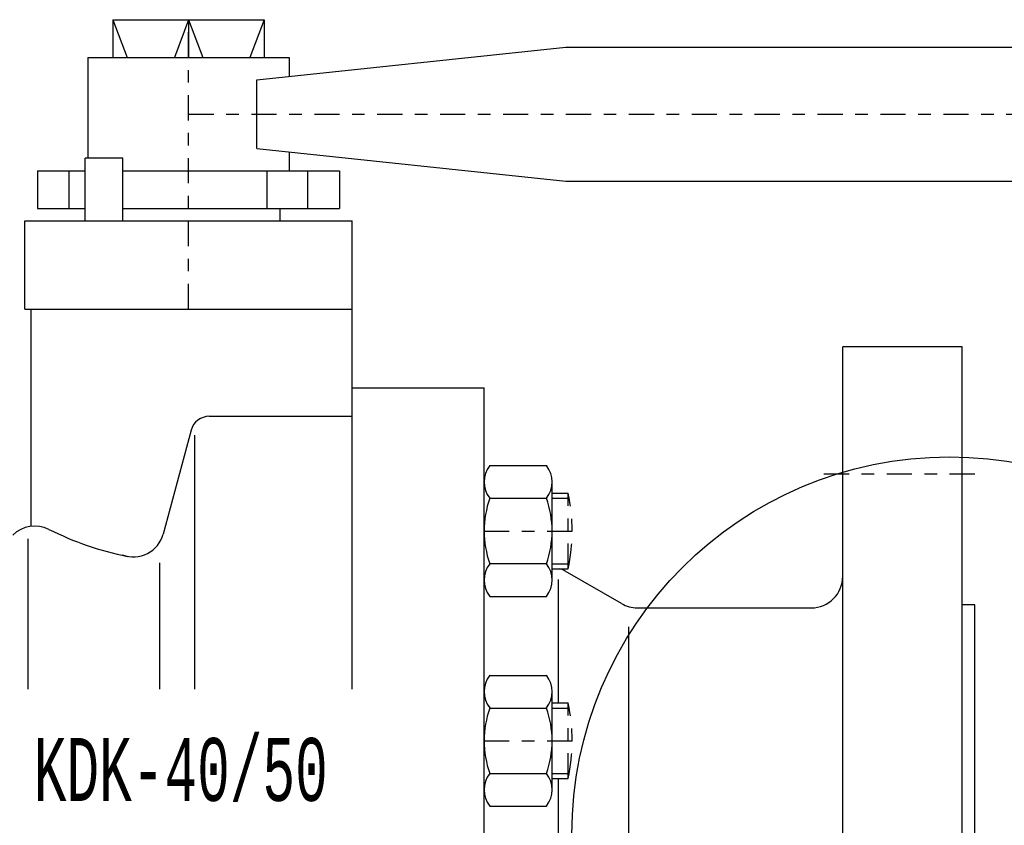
# Model space of a CAD drawing. Extents: x 34439 to 126910, y -74890 to 17912.
# Tile 165 of 256: x 121887.12 to 121894.95, y -48992.42 to -48986.01. Entities that reach past the tile are written whole.
import ezdxf
from ezdxf.enums import TextEntityAlignment as Align

# ---------------------------------------------------------------- set-up
doc = ezdxf.new("R2010")
doc.units = 0
doc.header["$MEASUREMENT"] = 0
doc.linetypes.add('DASHDOT', pattern=[8.5, 4, -2, 0.5, -2])
doc.layers.add('gaz', color=1, linetype='Continuous', lineweight=30)
for name, color, linetype in [('LC-002-002-----0', 2, 'DASHDOT'), ('LC-006-002-----0', 1, 'Continuous'), ('LC-007-002-----0', 1, 'Continuous'), ('LC-008-002-----0', 1, 'Continuous'), ('LC-009-002-----0', 1, 'Continuous'), ('LC-010-002-----0', 1, 'Continuous'), ('LC-012-002-----0', 1, 'Continuous'), ('LC-013-072-----0', 1, 'Continuous'), ('LC-015-002-----0', 1, 'Continuous'), ('LC-016-004-----0', 1, 'Continuous'), ('LC-017-002-----0', 1, 'Continuous'), ('LC-018-002-----0', 1, 'Continuous'), ('wymiary', 2, 'Continuous')]:
    doc.layers.add(name, color=color, linetype=linetype)
doc.styles.add('LC-TXT-001-0', font='MONOTXT')

# ---------------------------------------------------------------- blocks, each defined once
blk = doc.blocks.new('kdk dn40 pn50')
at = {"layer": 'LC-002-002-----0', "color": 1}
for p, q in [((53.3, 54.22), (55.85, 54.22)), ((55.85, 42.22), (55.85, 54.22)), ((53.3, 42.22), (55.85, 42.22)), ((53.3, 20.88), (55.85, 20.88)), ((55.85, 8.88), (55.85, 20.88)), ((53.3, 8.88), (55.85, 8.88))]:
    blk.add_line(p, q, dxfattribs=at)
at = {"layer": 'LC-002-002-----0'}
for p, q in [((53.3, 53.42), (56.01, 53.42)), ((53.3, 43.02), (56.01, 43.02)), ((53.3, 20.08), (56.01, 20.08)), ((53.3, 9.68), (56.01, 9.68))]:
    blk.add_line(p, q, dxfattribs=at)
at = {"layer": 'LC-002-002-----0', "color": 1}
for centre in [(28.56, 48.22), (28.56, 14.88)]:
    blk.add_arc(centre, 27.94, 347.6016, 12.3984, dxfattribs=at)
at = {"layer": 'LC-006-002-----0'}
blk.add_arc((52.9, 37.5), 5, 60, 70.8585, dxfattribs=at)
at = {"layer": 'LC-007-002-----0'}
for p, q in [((-16.52, 129.5), (-14.27, 123.5)), ((-4.5, 129.5), (-6.75, 123.5)), ((-4.5, 129.5), (-2.25, 123.5)), ((7.52, 129.5), (5.27, 123.5)), ((55.5, 125.15), (341.06, 125.15)), ((55.5, 103.85), (341.06, 103.85)), ((-30.5, 83.5), (-30.5, 97.5)), ((21.5, 23.1), (21.5, 97.5)), ((-29.5, 48.98), (-29.5, 83.5)), ((99.5, -77.5), (99.5, 77.5)), ((118.5, -77.5), (118.5, 77.5)), ((21.5, 71), (42.5, 71)), ((42.5, -71), (42.5, 71)), ((-1.2, 66.45), (21.5, 66.45)), ((-3.5, 23.1), (-3.5, 63.45)), ((64.34, 36.67), (55.4, 41.83)), ((120.5, 36.5), (118.5, 36.5)), ((120.5, -36.5), (120.5, 36.5)), ((66.84, 36), (94.5, 36)), ((65.5, -33), (65.5, 33))]:
    blk.add_line(p, q, dxfattribs=at)
for centre, start, end in [((94.5, 41), 270, 0), ((66.84, 41), 240, 270)]:
    blk.add_arc(centre, 5, start, end, dxfattribs=at)
at = {"layer": 'LC-008-002-----0'}
for p, q in [((-4.5, 129.5), (-4.5, 123.5)), ((6.38, 119.96), (55.5, 125.15)), ((6.38, 109.04), (55.5, 103.85)), ((-30, 23.1), (-30, 47)), ((-9.13, 43.17), (-9.13, 23.1)), ((54.24, 40.5), (54.24, 20.88)), ((54.24, 8.88), (54.24, -20.02))]:
    blk.add_line(p, q, dxfattribs=at)
at = {"layer": 'LC-009-002-----0'}
blk.add_line((-4.1, 64.23), (-8.52, 47.73), dxfattribs=at)
for centre, radius, start, end in [((-28.92, 44.01), 5, 63.4746, 135), ((-4.17, 93.59), 50.42, 243.4746, 258.4787), ((-13.26, 49), 4.91, 249.1681, 345)]:
    blk.add_arc(centre, radius, start, end, dxfattribs=at)
at = {"layer": 'LC-010-002-----0'}
for p, q in [((-16.52, 129.5), (-16.52, 123.5)), ((7.52, 129.5), (7.52, 123.5)), ((6.38, 109.04), (6.38, 119.96)), ((-14.94, 107.5), (-20.94, 107.5)), ((-23.46, 99.5), (-23.46, 105.5)), ((8.01, 99.5), (8.01, 105.5)), ((14.46, 99.5), (14.46, 105.5))]:
    blk.add_line(p, q, dxfattribs=at)
at = {"layer": 'LC-010-002-----0', "color": 2, "linetype": 'DASHDOT'}
for p, q in [((-4.5, 83.5), (-4.5, 129.5)), ((-4.5, 114.5), (345.5, 114.5)), ((120.5, 57.25), (96.5, 57.25)), ((42.5, 48.22), (56.5, 48.22)), ((42.5, 14.88), (56.5, 14.88))]:
    blk.add_line(p, q, dxfattribs=at)
at = {"layer": 'LC-010-002-----0'}
blk.add_arc((-1.2, 63.45), 3, 90, 165, dxfattribs=at)
at = {"layer": 'LC-012-002-----0'}
blk.add_line((-30.5, 83.5), (21.5, 83.5), dxfattribs=at)
at = {"layer": 'LC-013-072-----0'}
for p, q in [((43.39, 58.62), (52.41, 58.62)), ((53.3, 40.43), (53.3, 56.02)), ((43.39, 53.42), (52.41, 53.42)), ((43.39, 43.03), (52.41, 43.03)), ((43.39, 37.83), (52.41, 37.83)), ((43.39, 25.27), (52.41, 25.27)), ((53.3, 7.09), (53.3, 22.68)), ((43.39, 20.08), (52.41, 20.08)), ((43.39, 9.69), (52.41, 9.69)), ((43.39, 4.49), (52.41, 4.49))]:
    blk.add_line(p, q, dxfattribs=at)
for centre, radius, start, end in [((46.74, 56.02), 4.24, 142.2366, 217.7634), ((49.06, 56.02), 4.24, 322.2366, 37.7634), ((58.14, 48.22), 15.64, 160.5914, 199.4086), ((37.66, 48.22), 15.64, 340.5914, 19.4086), ((46.74, 40.43), 4.24, 142.2366, 217.7634), ((49.06, 40.43), 4.24, 322.2366, 37.7634), ((46.74, 22.68), 4.24, 142.2366, 217.7634), ((49.06, 22.68), 4.24, 322.2366, 37.7634), ((58.14, 14.88), 15.64, 160.5914, 199.4086), ((37.66, 14.88), 15.64, 340.5914, 19.4086), ((46.74, 7.09), 4.24, 142.2366, 217.7634), ((49.06, 7.09), 4.24, 322.2366, 37.7634)]:
    blk.add_arc(centre, radius, start, end, dxfattribs=at)
at = {"layer": 'LC-015-002-----0'}
blk.add_line((118.5, 77.5), (99.5, 77.5), dxfattribs=at)
at = {"layer": 'LC-017-002-----0'}
for p, q in [((-16.52, 129.5), (7.52, 129.5)), ((-20.5, 123.5), (-20.5, 107.5)), ((-20.5, 123.5), (11.5, 123.5)), ((11.5, 123.5), (11.5, 120.5)), ((11.5, 108.5), (11.5, 105.5)), ((-28.5, 105.5), (-20.94, 105.5)), ((-28.5, 105.5), (-28.5, 99.5)), ((-14.94, 105.5), (19.5, 105.5)), ((19.5, 105.5), (19.5, 99.5)), ((-28.5, 99.5), (-20.94, 99.5)), ((-14.94, 99.5), (19.5, 99.5)), ((10, 99.5), (10, 97.5)), ((-30.5, 97.5), (21.5, 97.5))]:
    blk.add_line(p, q, dxfattribs=at)
at = {"layer": 'LC-018-002-----0'}
for p, q in [((-20.94, 97.5), (-20.94, 107.5)), ((-14.94, 97.5), (-14.94, 107.5))]:
    blk.add_line(p, q, dxfattribs=at)
at = {"layer": 'LC-016-004-----0', "style": 'LC-TXT-001-0', "width": 0.6}
blk.add_text('KDK-40/50', height=10, dxfattribs=at).set_placement((-5.73, 5.31), align=Align.CENTER)

msp = doc.modelspace()

# ---------------------------------------------------------------- linework, layer by layer
at = {"layer": 'wymiary', "linetype": 'Continuous'}
msp.add_circle((121894.5113, -48992.4868), 3, dxfattribs=at)
msp.add_circle((121894.5113, -48992.4868), 3, dxfattribs=at)

# ---------------------------------------------------------------- block references
at = {"layer": 'gaz', "linetype": 'Continuous', "xscale": 0.05, "yscale": 0.05}
msp.add_blockref('kdk dn40 pn50', (121888.6891, -48992.4868), dxfattribs=at)

doc.saveas('drawing.dxf')
